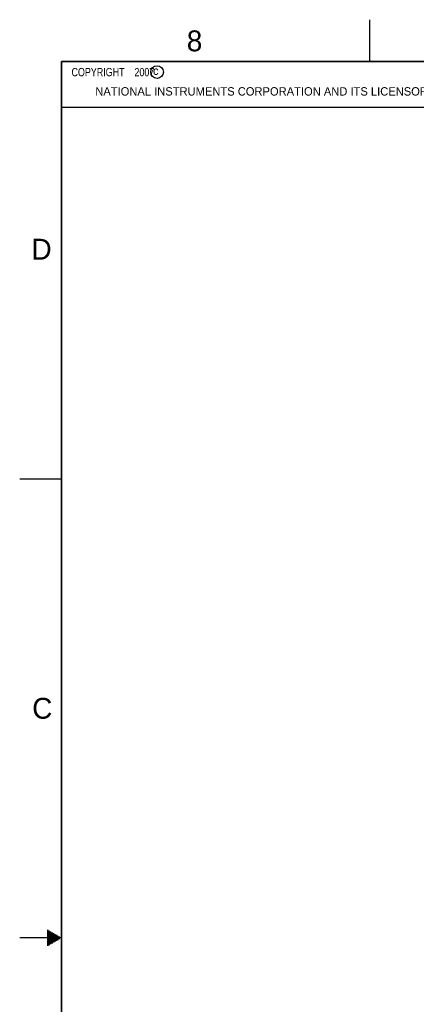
# Model space of a CAD drawing. Header units: inches. Extents: x 0 to 34, y 0 to 22.
# Tile 2 of 13: x 0 to 4.8, y 10.2 to 22. Entities that reach past the tile are written whole.
import ezdxf

# ---------------------------------------------------------------- set-up
doc = ezdxf.new("R2010")
doc.units = ezdxf.units.IN
doc.header["$LTSCALE"] = 1.87
doc.header["$MEASUREMENT"] = 0
doc.layers.get('0').update_dxf_attribs({"linetype": 'CONTINUOUS'})
doc.styles.get("Standard").update_dxf_attribs({"font": 'txt', "width": 0.8})

msp = doc.modelspace()

# ---------------------------------------------------------------- linework, layer by layer
at = {"color": 2, "linetype": 'CONTINUOUS'}
for p, q in [((4.2, 21.5), (4.2, 22)), ((0.5, 21.5), (8.25, 21.5)), ((0.5, 21.5), (0.5, 20.9531)), ((0.5, 20.9531), (8.25, 20.9531)), ((0, 16.5), (0.5, 16.5)), ((0.3303, 11.09), (0.3441, 11.09)), ((0.5, 11), (0, 11)), ((0.3303, 11.08), (0.3614, 11.08)), ((0.3303, 11.07), (0.3788, 11.07)), ((0.3303, 11.06), (0.3961, 11.06)), ((0.3303, 11.05), (0.4134, 11.05)), ((0.3303, 11.04), (0.4307, 11.04)), ((0.3303, 11.03), (0.448, 11.03)), ((0.3303, 11.02), (0.4654, 11.02)), ((0.3303, 11.01), (0.4827, 11.01)), ((0.3303, 10.99), (0.4827, 10.99)), ((0.3303, 10.98), (0.4654, 10.98)), ((0.3303, 10.97), (0.448, 10.97)), ((0.3303, 10.96), (0.4307, 10.96)), ((0.3303, 10.95), (0.4134, 10.95)), ((0.3303, 10.94), (0.3961, 10.94)), ((0.3303, 10.93), (0.3788, 10.93)), ((0.3303, 10.92), (0.3614, 10.92)), ((0.3303, 10.91), (0.3441, 10.91))]:
    msp.add_line(p, q, dxfattribs=at)
at = {"color": 7, "linetype": 'CONTINUOUS', "const_width": 0.02}
for points in [[(0.5, 21.5), (0.5, 0.5)], [(33.5, 21.5), (0.5, 21.5)]]:
    msp.add_lwpolyline(points, dxfattribs=at)
at = {"color": 2, "linetype": 'CONTINUOUS'}
msp.add_circle((1.6484, 21.3727), 0.0754, dxfattribs=at)

# ---------------------------------------------------------------- texts
for s, height, p in [('8', 0.25, (2.0046, 21.6213)), ('c', 0.1, (1.599, 21.3388)), ('NATIONAL INSTRUMENTS CORPORATION AND ITS LICENSORS.  ALL RIGHTS RESERVED.', 0.1, (0.9071, 21.0911)), ('D', 0.25, (0.1424, 19.125)), ('C', 0.25, (0.1508, 13.6246))]:
    msp.add_text(s, height=height, dxfattribs=at).set_placement(p)
at = {"color": 2, "linetype": 'CONTINUOUS', "insert": (0.5625, 21.4219), "char_height": 0.1, "width": 1.52, "attachment_point": 1}
msp.add_mtext('  COPYRIGHT    2007', dxfattribs=at)

doc.saveas('drawing.dxf')
